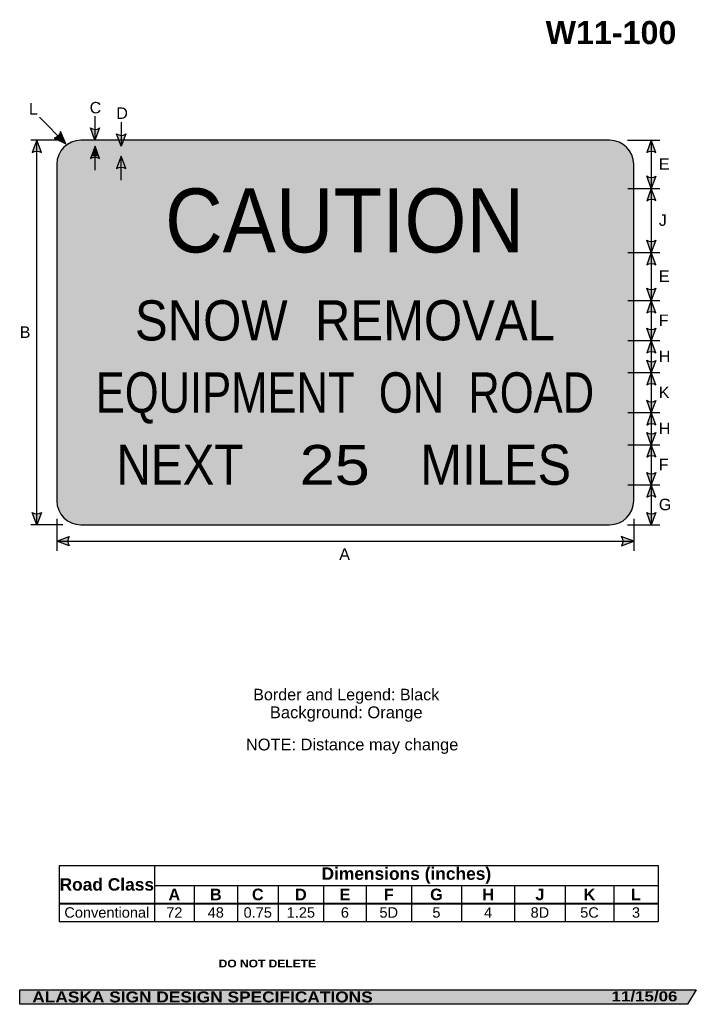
# Model space of a CAD drawing. Header units: feet. Extents: x 7 to 92, y 0 to 123.
import ezdxf
from ezdxf.enums import TextEntityAlignment as Align

# ---------------------------------------------------------------- set-up
doc = ezdxf.new("R2010")
doc.units = ezdxf.units.FT
doc.header["$MEASUREMENT"] = 0
doc.layers.add('Sign', color=7, linetype='Continuous')
doc.styles.add('ARIAL', font='arial.ttf')
doc.styles.add('ARIAL B', font='arialbd.ttf')
doc.styles.add('ARIAL BLACK B', font='ariblk.ttf')
doc.styles.add('ARIAL BLACK BI', font='ariblk.ttf')
doc.styles.add('FHWA SERIES C2000EX', font='txt')
doc.styles.add('FHWA SERIES D2000EX', font='txt')

# ---------------------------------------------------------------- blocks, each defined once
blk = doc.blocks.new('*T2')
at = {"color": 0, "linetype": 'ByBlock', "lineweight": -2, "transparency": 16777216}
for p, q in [((0, 0), (74.76814507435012, 0)), ((0, 0), (0, -7)), ((11.9071627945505, 0), (11.9071627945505, -4.727499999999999)), ((74.76814507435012, 0), (74.76814507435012, -7)), ((11.9071627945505, -2.5), (74.76814507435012, -2.5)), ((16.85422311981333, -2.5), (16.85422311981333, -4.727499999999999)), ((22.25542744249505, -2.5), (22.25542744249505, -4.727499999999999)), ((27.33004850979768, -2.5), (27.33004850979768, -4.727499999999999)), ((33.01336038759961, -2.5), (33.01336038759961, -4.727499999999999)), ((38.32618790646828, -2.5), (38.32618790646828, -4.727499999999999)), ((43.96297560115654, -2.5), (43.96297560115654, -4.727499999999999)), ((50.22368657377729, -2.5), (50.22368657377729, -4.727499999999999)), ((56.85377384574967, -2.5), (56.85377384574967, -4.727499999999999)), ((63.15454570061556, -2.5), (63.15454570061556, -4.727499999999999)), ((69.23577436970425, -2.5), (69.23577436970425, -4.727499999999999)), ((0, -4.727499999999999), (74.76814507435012, -4.727499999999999)), ((0, -4.7725), (74.76814507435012, -4.7725)), ((11.9071627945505, -4.7725), (11.9071627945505, -7)), ((16.85422311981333, -4.7725), (16.85422311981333, -7)), ((22.25542744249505, -4.7725), (22.25542744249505, -7)), ((27.33004850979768, -4.7725), (27.33004850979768, -7)), ((33.01336038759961, -4.7725), (33.01336038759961, -7)), ((38.32618790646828, -4.7725), (38.32618790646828, -7)), ((43.96297560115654, -4.7725), (43.96297560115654, -7)), ((50.22368657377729, -4.7725), (50.22368657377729, -7)), ((56.85377384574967, -4.7725), (56.85377384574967, -7)), ((63.15454570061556, -4.7725), (63.15454570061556, -7)), ((69.23577436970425, -4.7725), (69.23577436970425, -7)), ((0, -7), (74.76814507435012, -7))]:
    blk.add_line(p, q, dxfattribs=at)
at = {"color": 18, "transparency": 16777216, "attachment_point": 5}
for s, insert, char_height, width, style in [('Dimensions (inches)', (43.33765393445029, -1.249999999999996), 1.55, 62.74098227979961, 'ARIAL B'), ('Road Class', (5.953581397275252, -2.374999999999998), 1.55, 11.7871627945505, 'ARIAL B'), ('A', (14.38069295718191, -3.625), 1.45, 4.827060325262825, 'ARIAL B'), ('B', (19.55482528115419, -3.625), 1.45, 5.281204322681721, 'ARIAL B'), ('C', (24.79273797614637, -3.625), 1.45, 4.954621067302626, 'ARIAL B'), ('D', (30.17170444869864, -3.625), 1.45, 5.563311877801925, 'ARIAL B'), ('E', (35.66977414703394, -3.625), 1.45, 5.19282751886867, 'ARIAL B'), ('F', (41.14458175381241, -3.625), 1.45, 5.516787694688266, 'ARIAL B'), ('G', (47.09333108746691, -3.625), 1.45, 6.140710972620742, 'ARIAL B'), ('H', (53.53873020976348, -3.625), 1.45, 6.510087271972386, 'ARIAL B'), ('J', (60.00415977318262, -3.625), 1.45, 6.180771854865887, 'ARIAL B'), ('K', (66.1951600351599, -3.625), 1.45, 5.961228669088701, 'ARIAL B'), ('L', (72.0019597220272, -3.625), 1.45, 5.412370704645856, 'ARIAL B'), ('Conventional', (5.953581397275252, -5.875), 1.3, 11.7871627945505, 'ARIAL'), ('72', (14.38069295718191, -5.875), 1.3, 4.827060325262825, 'ARIAL'), ('48', (19.55482528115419, -5.875), 1.3, 5.281204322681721, 'ARIAL'), ('0.75', (24.79273797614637, -5.875), 1.3, 4.954621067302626, 'ARIAL'), ('1.25', (30.17170444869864, -5.875), 1.3, 5.563311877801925, 'ARIAL'), ('6', (35.66977414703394, -5.875), 1.3, 5.19282751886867, 'ARIAL'), ('5D', (41.14458175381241, -5.875), 1.3, 5.516787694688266, 'ARIAL'), ('5', (47.09333108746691, -5.875), 1.3, 6.140710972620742, 'ARIAL'), ('4', (53.53873020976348, -5.875), 1.3, 6.510087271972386, 'ARIAL'), ('8D', (60.00415977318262, -5.875), 1.3, 6.180771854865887, 'ARIAL'), ('5C', (66.1951600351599, -5.875), 1.3, 5.961228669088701, 'ARIAL'), ('3', (72.0019597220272, -5.875), 1.3, 5.412370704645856, 'ARIAL')]:
    blk.add_mtext(s, dxfattribs=dict(at, insert=insert, char_height=char_height, width=width, style=style))

msp = doc.modelspace()

# ---------------------------------------------------------------- hatches: boundary and pattern name
h = msp.add_hatch(color=256)
h.dxf.hatch_style = 1
edge = h.paths.add_edge_path()
edge.add_line((17.37085164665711, 109.7117326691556), (16.79427088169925, 108.181782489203))
edge.add_line((16.79427088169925, 108.181782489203), (16.22167252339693, 109.7246810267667))
edge.add_arc((16.80579152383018, 110.5639536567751), 1.022532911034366, 235.1627615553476, 303.5461345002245)
h = msp.add_hatch(color=256)
h.dxf.hatch_style = 1
edge = h.paths.add_edge_path()
edge.add_line((10.11303915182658, 106.6518323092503), (9.536458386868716, 108.181782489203))
edge.add_line((9.536458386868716, 108.181782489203), (8.9638600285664, 106.6388839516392))
edge.add_arc((9.54797902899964, 105.7996113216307), 1.022532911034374, 56.45386549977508, 124.8372384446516, ccw=False)
h = msp.add_hatch(color=256)
h.dxf.hatch_style = 1
edge = h.paths.add_edge_path()
edge.add_line((11.69443371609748, 108.4511585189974), (13.17244011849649, 107.7520948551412))
edge.add_line((13.17244011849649, 107.7520948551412), (12.51156245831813, 109.2592927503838))
edge.add_arc((11.50824576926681, 109.4565975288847), 1.022532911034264, 280.4912311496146, 348.8746040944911, ccw=False)
h = msp.add_hatch(color=256)
h.dxf.hatch_style = 1
edge = h.paths.add_edge_path()
edge.add_line((20.62605997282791, 108.962241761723), (20.04947920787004, 107.4322915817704))
edge.add_line((20.04947920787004, 107.4322915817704), (19.47688084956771, 108.9751901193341))
edge.add_arc((20.06099985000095, 109.8144627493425), 1.022532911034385, 235.1627615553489, 303.5461345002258)
h = msp.add_hatch(color=256)
h.dxf.hatch_style = 1
edge = h.paths.add_edge_path()
edge.add_line((86.79922396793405, 106.6518323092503), (86.2226432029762, 108.181782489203))
edge.add_line((86.2226432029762, 108.181782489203), (85.65004484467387, 106.6388839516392))
edge.add_arc((86.2341638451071, 105.7996113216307), 1.022532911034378, 56.453865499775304, 124.83723844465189, ccw=False)
h = msp.add_hatch(color=256)
h.dxf.hatch_style = 1
edge = h.paths.add_edge_path()
edge.add_line((17.3799662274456, 105.9003882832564), (16.80338546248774, 107.4303384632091))
edge.add_line((16.80338546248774, 107.4303384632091), (16.23078710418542, 105.8874399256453))
edge.add_arc((16.81490610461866, 105.0481672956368), 1.022532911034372, 56.45386549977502, 124.8372384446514, ccw=False)
h = msp.add_hatch(color=256)
h.dxf.hatch_style = 1
edge = h.paths.add_edge_path()
edge.add_line((20.63647663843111, 104.6523414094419), (20.05989587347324, 106.1822915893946))
edge.add_line((20.05989587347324, 106.1822915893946), (19.48729751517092, 104.6393930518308))
edge.add_arc((20.07141651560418, 103.8001204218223), 1.022532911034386, 56.453865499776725, 124.8372384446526, ccw=False)
h = msp.add_hatch(color=256)
h.dxf.hatch_style = 1
edge = h.paths.add_edge_path()
edge.add_line((86.79922396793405, 103.7078262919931), (86.2226432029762, 102.1778761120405))
edge.add_line((86.2226432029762, 102.1778761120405), (85.65004484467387, 103.7207746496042))
edge.add_arc((86.2341638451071, 104.5600472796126), 1.022532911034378, 235.1627615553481, 303.5461345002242)
h = msp.add_hatch(color=256)
h.dxf.hatch_style = 1
edge = h.paths.add_edge_path()
edge.add_line((86.79922396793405, 100.6479259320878), (86.2226432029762, 102.1778761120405))
edge.add_line((86.2226432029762, 102.1778761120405), (85.65004484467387, 100.6349775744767))
edge.add_arc((86.2341638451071, 99.79570494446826), 1.022532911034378, 56.453865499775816, 124.83723844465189, ccw=False)
h = msp.add_hatch(color=256)
h.dxf.hatch_style = 1
edge = h.paths.add_edge_path()
edge.add_line((86.79922396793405, 95.70652423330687), (86.2226432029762, 94.17657405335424))
edge.add_line((86.2226432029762, 94.17657405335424), (85.65004484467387, 95.71947259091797))
edge.add_arc((86.23416384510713, 96.55874522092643), 1.022532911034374, 235.162761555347, 303.5461345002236)
h = msp.add_hatch(color=256)
h.dxf.hatch_style = 1
edge = h.paths.add_edge_path()
edge.add_line((86.79922396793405, 92.64662387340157), (86.2226432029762, 94.17657405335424))
edge.add_line((86.2226432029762, 94.17657405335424), (85.65004484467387, 92.63367551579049))
edge.add_arc((86.2341638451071, 91.79440288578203), 1.02253291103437, 56.453865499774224, 124.83723844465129, ccw=False)
h = msp.add_hatch(color=256)
h.dxf.hatch_style = 1
edge = h.paths.add_edge_path()
edge.add_line((86.79922396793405, 89.70912841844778), (86.2226432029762, 88.17917823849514))
edge.add_line((86.2226432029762, 88.17917823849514), (85.65004484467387, 89.7220767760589))
edge.add_arc((86.23416384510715, 90.56134940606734), 1.022532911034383, 235.1627615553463, 303.5461345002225)
h = msp.add_hatch(color=256)
h.dxf.hatch_style = 1
edge = h.paths.add_edge_path()
edge.add_line((86.79922396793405, 86.6492280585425), (86.2226432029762, 88.17917823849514))
edge.add_line((86.2226432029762, 88.17917823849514), (85.65004484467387, 86.63627970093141))
edge.add_arc((86.2341638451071, 85.79700707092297), 1.022532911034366, 56.453865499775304, 124.8372384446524, ccw=False)
h = msp.add_hatch(color=256)
h.dxf.hatch_style = 1
edge = h.paths.add_edge_path()
edge.add_line((86.79922396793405, 84.71043051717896), (86.2226432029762, 83.18048033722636))
edge.add_line((86.2226432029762, 83.18048033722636), (85.65004484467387, 84.72337887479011))
edge.add_arc((86.23416384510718, 85.56265150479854), 1.022532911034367, 235.1627615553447, 303.5461345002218)
h = msp.add_hatch(color=256)
h.dxf.hatch_style = 1
edge = h.paths.add_edge_path()
edge.add_line((86.79922396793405, 81.6505301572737), (86.2226432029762, 83.18048033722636))
edge.add_line((86.2226432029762, 83.18048033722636), (85.65004484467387, 81.63758179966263))
edge.add_arc((86.2341638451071, 80.79830916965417), 1.02253291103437, 56.453865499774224, 124.83723844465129, ccw=False)
h = msp.add_hatch(color=256)
h.dxf.hatch_style = 1
edge = h.paths.add_edge_path()
edge.add_line((86.79922396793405, 80.7104305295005), (86.2226432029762, 79.18048034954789))
edge.add_line((86.2226432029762, 79.18048034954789), (85.65004484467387, 80.72337888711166))
edge.add_arc((86.23416384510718, 81.56265151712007), 1.022532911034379, 235.1627615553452, 303.5461345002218)
h = msp.add_hatch(color=256)
h.dxf.hatch_style = 1
edge = h.paths.add_edge_path()
edge.add_line((86.79922396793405, 77.65053016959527), (86.2226432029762, 79.18048034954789))
edge.add_line((86.2226432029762, 79.18048034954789), (85.65004484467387, 77.63758181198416))
edge.add_arc((86.2341638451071, 76.79830918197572), 1.022532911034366, 56.453865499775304, 124.8372384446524, ccw=False)
h = msp.add_hatch(color=256)
h.dxf.hatch_style = 1
edge = h.paths.add_edge_path()
edge.add_line((86.79922396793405, 75.7091284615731), (86.2226432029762, 74.17917828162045))
edge.add_line((86.2226432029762, 74.17917828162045), (85.65004484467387, 75.72207681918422))
edge.add_arc((86.23416384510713, 76.56134944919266), 1.022532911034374, 235.162761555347, 303.5461345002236)
h = msp.add_hatch(color=256)
h.dxf.hatch_style = 1
edge = h.paths.add_edge_path()
edge.add_line((86.79922396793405, 72.64922810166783), (86.2226432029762, 74.17917828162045))
edge.add_line((86.2226432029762, 74.17917828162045), (85.65004484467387, 72.63627974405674))
edge.add_arc((86.2341638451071, 71.79700711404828), 1.022532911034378, 56.453865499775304, 124.83723844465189, ccw=False)
h = msp.add_hatch(color=256)
h.dxf.hatch_style = 1
edge = h.paths.add_edge_path()
edge.add_line((86.79922396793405, 71.70912847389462), (86.2226432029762, 70.17917829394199))
edge.add_line((86.2226432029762, 70.17917829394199), (85.65004484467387, 71.72207683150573))
edge.add_arc((86.2341638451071, 72.56134946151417), 1.022532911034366, 235.1627615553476, 303.5461345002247)
h = msp.add_hatch(color=256)
h.dxf.hatch_style = 1
edge = h.paths.add_edge_path()
edge.add_line((86.79922396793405, 68.64922811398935), (86.2226432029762, 70.17917829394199))
edge.add_line((86.2226432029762, 70.17917829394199), (85.65004484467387, 68.63627975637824))
edge.add_arc((86.2341638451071, 67.7970071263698), 1.022532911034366, 56.453865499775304, 124.8372384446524, ccw=False)
h = msp.add_hatch(color=256)
h.dxf.hatch_style = 1
edge = h.paths.add_edge_path()
edge.add_line((86.79922396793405, 66.70912848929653), (86.2226432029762, 65.1791783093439))
edge.add_line((86.2226432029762, 65.1791783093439), (85.65004484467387, 66.72207684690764))
edge.add_arc((86.2341638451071, 67.56134947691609), 1.022532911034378, 235.1627615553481, 303.5461345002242)
h = msp.add_hatch(color=256)
h.dxf.hatch_style = 1
edge = h.paths.add_edge_path()
edge.add_line((86.79922396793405, 63.64922812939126), (86.2226432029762, 65.1791783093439))
edge.add_line((86.2226432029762, 65.1791783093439), (85.65004484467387, 63.63627977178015))
edge.add_arc((86.23416384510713, 62.79700714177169), 1.022532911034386, 56.45386549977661, 124.8372384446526, ccw=False)
h = msp.add_hatch(color=256)
h.dxf.hatch_style = 1
edge = h.paths.add_edge_path()
edge.add_line((10.11303915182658, 61.72005435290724), (9.536458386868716, 60.19010417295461))
edge.add_line((9.536458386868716, 60.19010417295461), (8.9638600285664, 61.73300271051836))
edge.add_arc((9.54797902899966, 62.57227534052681), 1.022532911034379, 235.1627615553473, 303.5461345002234)
h = msp.add_hatch(color=256)
h.dxf.hatch_style = 1
edge = h.paths.add_edge_path()
edge.add_line((86.79922396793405, 61.71173266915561), (86.2226432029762, 60.18178248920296))
edge.add_line((86.2226432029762, 60.18178248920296), (85.65004484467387, 61.72468102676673))
edge.add_arc((86.23416384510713, 62.56395365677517), 1.02253291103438, 235.1627615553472, 303.5461345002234)
h = msp.add_hatch(color=256)
h.dxf.hatch_style = 1
edge = h.paths.add_edge_path()
edge.add_line((13.55801963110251, 57.57293366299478), (12.02864588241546, 58.15104167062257))
edge.add_line((12.02864588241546, 58.15104167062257), (13.57211534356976, 58.72209928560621))
edge.add_arc((14.41080436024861, 58.1371426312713), 1.022532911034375, 145.1055563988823, 213.4889293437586)
h = msp.add_hatch(color=256)
h.dxf.hatch_style = 1
edge = h.paths.add_edge_path()
edge.add_line((82.49810956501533, 57.57293366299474), (84.0274833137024, 58.15104167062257))
edge.add_line((84.0274833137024, 58.15104167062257), (82.48401385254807, 58.72209928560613))
edge.add_arc((81.64532483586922, 58.13714263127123), 1.022532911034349, -33.488929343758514, 34.89444360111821, ccw=False)
at = {"layer": 'Sign', "true_color": 0xffa420}
h = msp.add_hatch(color=40, dxfattribs=at)
edge = h.paths.add_edge_path(flags=0)
edge.add_spline(control_points=[(15.0274833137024, 108.181782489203), (15.0274833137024, 108.181782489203), (81.0274833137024, 108.181782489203), (81.0274833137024, 108.181782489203), (82.68322838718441, 108.181782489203), (84.0274833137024, 106.837527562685), (84.0274833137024, 105.181782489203), (84.0274833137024, 105.181782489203), (84.0274833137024, 63.18178248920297), (84.0274833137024, 63.18178248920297), (84.0274833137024, 61.526037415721), (82.68322838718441, 60.18178248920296), (81.0274833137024, 60.18178248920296), (81.0274833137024, 60.18178248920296), (15.0274833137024, 60.18178248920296), (15.0274833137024, 60.18178248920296), (13.3717382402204, 60.18178248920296), (12.0274833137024, 61.526037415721), (12.0274833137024, 63.18178248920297), (12.0274833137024, 63.18178248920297), (12.0274833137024, 105.181782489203), (12.0274833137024, 105.181782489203), (12.0274833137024, 106.837527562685), (13.3717382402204, 108.181782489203), (15.0274833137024, 108.181782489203)], knot_values=[0, 0, 0, 0, 1, 1, 1, 2, 2, 2, 3, 3, 3, 4, 4, 4, 5, 5, 5, 6, 6, 6, 7, 7, 7, 8, 8, 8, 8], degree=3, periodic=0)
at = {"layer": 'Sign', "true_color": 0x000000}
h = msp.add_hatch(color=18, dxfattribs=at)
edge = h.paths.add_edge_path(flags=0)
edge.add_spline(control_points=[(15.2774833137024, 107.431782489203), (15.2774833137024, 107.431782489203), (80.7774833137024, 107.431782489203), (80.7774833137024, 107.431782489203), (82.15727087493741, 107.431782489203), (83.2774833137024, 106.311570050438), (83.2774833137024, 104.931782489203), (83.2774833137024, 104.931782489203), (83.2774833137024, 63.43178248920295), (83.2774833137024, 63.43178248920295), (83.2774833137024, 62.05199492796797), (82.15727087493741, 60.93178248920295), (80.7774833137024, 60.93178248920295), (80.7774833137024, 60.93178248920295), (15.2774833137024, 60.93178248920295), (15.2774833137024, 60.93178248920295), (13.8976957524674, 60.93178248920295), (12.7774833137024, 62.05199492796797), (12.7774833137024, 63.43178248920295), (12.7774833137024, 63.43178248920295), (12.7774833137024, 104.931782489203), (12.7774833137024, 104.931782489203), (12.7774833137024, 106.311570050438), (13.8976957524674, 107.431782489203), (15.2774833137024, 107.431782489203)], knot_values=[0, 0, 0, 0, 1, 1, 1, 2, 2, 2, 3, 3, 3, 4, 4, 4, 5, 5, 5, 6, 6, 6, 7, 7, 7, 8, 8, 8, 8], degree=3, periodic=0)
at = {"layer": 'Sign', "true_color": 0xffffff}
msp.add_hatch(color=7, dxfattribs=at).paths.add_polyline_path([(16.80338546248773, 107.4303384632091), (17.27389689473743, 106.1818419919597), (16.34003965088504, 106.1818270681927)])
at = {"layer": 'Sign', "true_color": 0xffa420}
h = msp.add_hatch(color=40, dxfattribs=at)
edge = h.paths.add_edge_path(flags=0)
edge.add_spline(control_points=[(16.0274833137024, 106.181782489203), (16.0274833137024, 106.181782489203), (80.0274833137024, 106.181782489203), (80.0274833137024, 106.181782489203), (81.1313133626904, 106.181782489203), (82.0274833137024, 105.285612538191), (82.0274833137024, 104.181782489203), (82.0274833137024, 104.181782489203), (82.0274833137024, 64.18178248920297), (82.0274833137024, 64.18178248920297), (82.0274833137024, 63.07795244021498), (81.1313133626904, 62.18178248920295), (80.0274833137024, 62.18178248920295), (80.0274833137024, 62.18178248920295), (16.0274833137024, 62.18178248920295), (16.0274833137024, 62.18178248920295), (14.9236532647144, 62.18178248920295), (14.0274833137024, 63.07795244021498), (14.0274833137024, 64.18178248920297), (14.0274833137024, 64.18178248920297), (14.0274833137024, 104.181782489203), (14.0274833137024, 104.181782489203), (14.0274833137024, 105.285612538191), (14.9236532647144, 106.181782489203), (16.0274833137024, 106.181782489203)], knot_values=[0, 0, 0, 0, 1, 1, 1, 2, 2, 2, 3, 3, 3, 4, 4, 4, 5, 5, 5, 6, 6, 6, 7, 7, 7, 8, 8, 8, 8], degree=3, periodic=0)
at = {"layer": 'Sign', "true_color": 0x000000}
msp.add_hatch(color=18, dxfattribs=at).paths.add_polyline_path([(7.399373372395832, 2.133735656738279), (91.84195454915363, 2.133735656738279), (90.75006357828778, 0.3343149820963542), (7.402168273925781, 0.3343149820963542)], flags=0)

# ---------------------------------------------------------------- linework, layer by layer
for p, q in [((12.31775849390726, 17.66233491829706), (87.08590356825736, 17.66233491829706)), ((12.31775849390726, 12.95892907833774), (87.08590356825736, 12.95892907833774)), ((12.31775849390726, 12.87110508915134), (87.08590356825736, 12.87110508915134))]:
    msp.add_line(p, q)
for points in [[(17.37085164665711, 109.7117326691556), (16.79427088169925, 108.181782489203), (16.22167252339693, 109.7246810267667, 0.307560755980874), (17.37085164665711, 109.7117326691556, 4.141293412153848)], [(10.11303915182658, 106.6518323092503), (9.536458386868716, 108.181782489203), (8.9638600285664, 106.6388839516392, -0.307560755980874), (10.11303915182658, 106.6518323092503, -4.141293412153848)], [(11.69443371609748, 108.4511585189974), (13.17244011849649, 107.7520948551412), (12.51156245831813, 109.2592927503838, -0.307560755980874), (11.69443371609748, 108.4511585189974, -4.141293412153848)], [(20.62605997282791, 108.962241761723), (20.04947920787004, 107.4322915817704), (19.47688084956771, 108.9751901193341, 0.307560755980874), (20.62605997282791, 108.962241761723, 4.141293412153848)], [(86.79922396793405, 106.6518323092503), (86.2226432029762, 108.181782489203), (85.65004484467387, 106.6388839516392, -0.307560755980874), (86.79922396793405, 106.6518323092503, -4.141293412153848)], [(17.3799662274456, 105.9003882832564), (16.80338546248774, 107.4303384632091), (16.23078710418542, 105.8874399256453, -0.307560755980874), (17.3799662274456, 105.9003882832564, -4.141293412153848)], [(20.63647663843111, 104.6523414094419), (20.05989587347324, 106.1822915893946), (19.48729751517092, 104.6393930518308, -0.307560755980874), (20.63647663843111, 104.6523414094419, -4.141293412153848)], [(86.79922396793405, 103.7078262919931), (86.2226432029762, 102.1778761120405), (85.65004484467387, 103.7207746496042, 0.307560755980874), (86.79922396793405, 103.7078262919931, 4.141293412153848)], [(86.79922396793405, 100.6479259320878), (86.2226432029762, 102.1778761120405), (85.65004484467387, 100.6349775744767, -0.307560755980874), (86.79922396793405, 100.6479259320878, -4.141293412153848)], [(86.79922396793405, 95.70652423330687), (86.2226432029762, 94.17657405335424), (85.65004484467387, 95.71947259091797, 0.307560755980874), (86.79922396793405, 95.70652423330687, 4.141293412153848)], [(86.79922396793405, 92.64662387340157), (86.2226432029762, 94.17657405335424), (85.65004484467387, 92.63367551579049, -0.307560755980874), (86.79922396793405, 92.64662387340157, -4.141293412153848)], [(86.79922396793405, 89.70912841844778), (86.2226432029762, 88.17917823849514), (85.65004484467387, 89.7220767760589, 0.307560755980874), (86.79922396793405, 89.70912841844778, 4.141293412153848)], [(86.79922396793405, 86.6492280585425), (86.2226432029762, 88.17917823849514), (85.65004484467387, 86.63627970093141, -0.307560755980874), (86.79922396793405, 86.6492280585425, -4.141293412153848)], [(86.79922396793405, 84.71043051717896), (86.2226432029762, 83.18048033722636), (85.65004484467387, 84.72337887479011, 0.307560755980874), (86.79922396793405, 84.71043051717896, 4.141293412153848)], [(86.79922396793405, 81.6505301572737), (86.2226432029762, 83.18048033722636), (85.65004484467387, 81.63758179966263, -0.307560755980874), (86.79922396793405, 81.6505301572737, -4.141293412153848)], [(86.79922396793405, 80.7104305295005), (86.2226432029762, 79.18048034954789), (85.65004484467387, 80.72337888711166, 0.307560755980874), (86.79922396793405, 80.7104305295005, 4.141293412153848)], [(86.79922396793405, 77.65053016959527), (86.2226432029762, 79.18048034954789), (85.65004484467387, 77.63758181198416, -0.307560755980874), (86.79922396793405, 77.65053016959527, -4.141293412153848)], [(86.79922396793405, 75.7091284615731), (86.2226432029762, 74.17917828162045), (85.65004484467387, 75.72207681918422, 0.307560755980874), (86.79922396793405, 75.7091284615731, 4.141293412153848)], [(86.79922396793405, 72.64922810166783), (86.2226432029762, 74.17917828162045), (85.65004484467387, 72.63627974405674, -0.307560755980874), (86.79922396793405, 72.64922810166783, -4.141293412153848)], [(86.79922396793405, 71.70912847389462), (86.2226432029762, 70.17917829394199), (85.65004484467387, 71.72207683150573, 0.307560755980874), (86.79922396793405, 71.70912847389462, 4.141293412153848)], [(86.79922396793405, 68.64922811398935), (86.2226432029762, 70.17917829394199), (85.65004484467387, 68.63627975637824, -0.307560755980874), (86.79922396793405, 68.64922811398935, -4.141293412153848)], [(86.79922396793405, 66.70912848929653), (86.2226432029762, 65.1791783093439), (85.65004484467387, 66.72207684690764, 0.307560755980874), (86.79922396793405, 66.70912848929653, 4.141293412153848)], [(86.79922396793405, 63.64922812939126), (86.2226432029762, 65.1791783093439), (85.65004484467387, 63.63627977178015, -0.307560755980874), (86.79922396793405, 63.64922812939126, -4.141293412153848)], [(10.11303915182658, 61.72005435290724), (9.536458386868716, 60.19010417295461), (8.9638600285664, 61.73300271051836, 0.307560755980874), (10.11303915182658, 61.72005435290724, 4.141293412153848)], [(86.79922396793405, 61.71173266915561), (86.2226432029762, 60.18178248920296), (85.65004484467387, 61.72468102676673, 0.307560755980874), (86.79922396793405, 61.71173266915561, 4.141293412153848)], [(13.55801963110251, 57.57293366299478), (12.02864588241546, 58.15104167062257), (13.57211534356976, 58.72209928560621, 0.307560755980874), (13.55801963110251, 57.57293366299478, 4.141293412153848)], [(82.49810956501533, 57.57293366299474), (84.0274833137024, 58.15104167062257), (82.48401385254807, 58.72209928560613, -0.307560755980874), (82.49810956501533, 57.57293366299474, -4.141293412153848)]]:
    msp.add_lwpolyline(points, format="xyb")
at = {"layer": 'Sign', "color": 18, "lineweight": -3, "true_color": 0x000000}
for p, q in [((13.1724401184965, 107.7520948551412), (9.880773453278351, 111.0437615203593)), ((16.79427088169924, 111.1817824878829), (16.79427088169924, 108.181782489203)), ((20.04947920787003, 110.4322915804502), (20.04947920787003, 107.4322915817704)), ((12.77864588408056, 108.181782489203), (8.778645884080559, 108.181782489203)), ((9.536458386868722, 60.19010417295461), (9.536458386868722, 108.1901041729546)), ((83.2747265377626, 108.181782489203), (87.27472653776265, 108.181782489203)), ((86.2226432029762, 108.181782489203), (86.2226432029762, 60.18178248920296)), ((16.80338546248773, 104.4303384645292), (16.80338546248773, 107.4303384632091)), ((20.05989587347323, 103.1822915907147), (20.05989587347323, 106.1822915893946)), ((83.27667966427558, 102.1778761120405), (87.27667966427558, 102.1778761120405)), ((83.27667966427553, 94.17657405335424), (87.27667966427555, 94.17657405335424)), ((83.27667966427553, 88.17917823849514), (87.27667966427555, 88.17917823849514)), ((83.27667966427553, 83.18048033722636), (87.27667966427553, 83.18048033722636)), ((83.27635414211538, 79.18048034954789), (87.2763541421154, 79.18048034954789)), ((83.27602862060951, 74.17917828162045), (87.27602862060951, 74.17917828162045)), ((83.27602862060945, 70.17917829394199), (87.27602862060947, 70.17917829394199)), ((83.27602862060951, 65.1791783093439), (87.27602862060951, 65.1791783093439)), ((12.0274833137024, 60.937500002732), (12.0274833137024, 56.93750000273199)), ((84.0274833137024, 60.937500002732), (84.0274833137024, 56.93750000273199)), ((12.77864588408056, 60.18178248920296), (8.778645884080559, 60.18178248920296)), ((83.2747265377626, 60.18178248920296), (87.27472653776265, 60.18178248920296)), ((12.02864588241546, 58.15104167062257), (84.02864588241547, 58.15104167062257))]:
    msp.add_line(p, q, dxfattribs=at)
at = {"layer": 'Sign', "color": 250, "lineweight": -3, "true_color": 0x1f1a17}
msp.add_lwpolyline([(7.399373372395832, 2.133735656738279), (91.84195454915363, 2.133735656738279), (90.75006357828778, 0.3343149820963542), (7.402168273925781, 0.3343149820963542)], close=True, dxfattribs=at)
at = {"layer": 'Sign', "color": 18, "lineweight": -3, "true_color": 0x000000}
msp.add_open_spline([(15.0274833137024, 108.181782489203), (15.0274833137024, 108.181782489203), (81.0274833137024, 108.181782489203), (81.0274833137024, 108.181782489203), (82.68322838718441, 108.181782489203), (84.0274833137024, 106.837527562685), (84.0274833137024, 105.181782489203), (84.0274833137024, 105.181782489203), (84.0274833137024, 63.18178248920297), (84.0274833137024, 63.18178248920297), (84.0274833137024, 61.526037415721), (82.68322838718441, 60.18178248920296), (81.0274833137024, 60.18178248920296), (81.0274833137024, 60.18178248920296), (15.0274833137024, 60.18178248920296), (15.0274833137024, 60.18178248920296), (13.3717382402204, 60.18178248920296), (12.0274833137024, 61.526037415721), (12.0274833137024, 63.18178248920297), (12.0274833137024, 63.18178248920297), (12.0274833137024, 105.181782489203), (12.0274833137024, 105.181782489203), (12.0274833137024, 106.837527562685), (13.3717382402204, 108.181782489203), (15.0274833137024, 108.181782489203)], degree=3, knots=[0, 0, 0, 0, 1, 1, 1, 2, 2, 2, 3, 3, 3, 4, 4, 4, 5, 5, 5, 6, 6, 6, 7, 7, 7, 8, 8, 8, 8], dxfattribs=at)

# ---------------------------------------------------------------- block references
msp.add_blockref('*T2', (12.31775849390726, 17.66233491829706))

# ---------------------------------------------------------------- texts
at = {"layer": 'Sign', "color": 18, "true_color": 0x000000}
for s, height, style, p, p2 in [('W11-100', 2.879075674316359, 'ARIAL B', (73.03608688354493, 120.1836153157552), (89.35608610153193, 120.1836153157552)), ('C', 1.427342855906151, 'ARIAL', (16.13077345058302, 111.5354281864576), (17.57077350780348, 111.5354281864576)), ('L', 1.441545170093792, 'ARIAL', (8.54744012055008, 111.3687615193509), (9.667440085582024, 111.3687615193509)), ('D', 1.427342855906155, 'ARIAL', (19.46410678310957, 110.8479281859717), (20.90410684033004, 110.8479281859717)), ('E', 1.438096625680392, 'ARIAL', (87.16410675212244, 104.496574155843), (88.5041067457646, 104.496574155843)), ('CAUTION', 7.977815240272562, 'FHWA SERIES D2000EX', (25.54406664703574, 94.18101152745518), (70.34423182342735, 94.18101152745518)), ('J', 1.431640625, 'ARIAL', (87.16410675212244, 97.49657416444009), (88.16410675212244, 97.49657416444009)), ('E', 1.438096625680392, 'ARIAL', (87.16410675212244, 90.49787626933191), (88.5041067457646, 90.49787626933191)), ('F', 1.429672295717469, 'ARIAL', (87.16410675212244, 84.99917836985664), (88.38410678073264, 84.99917836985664)), ('B', 1.438096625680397, 'ARIAL', (7.401606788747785, 83.5101041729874), (8.741606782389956, 83.5101041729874)), ('H', 1.427342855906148, 'ARIAL', (87.16410675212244, 80.49917838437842), (88.6041068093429, 80.49917838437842)), ('K', 1.438096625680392, 'ARIAL', (87.16410675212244, 75.99917839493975), (88.5041067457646, 75.99917839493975)), ('H', 1.427342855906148, 'ARIAL', (87.16410675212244, 71.49917840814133), (88.6041068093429, 71.49917840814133)), ('25', 4.9679134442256, 'FHWA SERIES D2000EX', (42.33339842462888, 65.18084487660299), (51.0903983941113, 65.18084487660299)), ('MILES', 5.00736968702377, 'FHWA SERIES D2000EX', (57.38027341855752, 65.17563654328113), (76.21477309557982, 65.17563654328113)), ('NEXT', 4.999540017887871, 'FHWA SERIES D2000EX', (19.47923176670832, 65.18084487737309), (35.32523148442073, 65.18084487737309)), ('F', 1.429672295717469, 'ARIAL', (87.16410675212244, 66.99917841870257), (88.38410678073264, 66.99917841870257)), ('G', 1.435630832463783, 'ARIAL', (87.16410675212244, 61.99917843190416), (88.72410669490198, 61.99917843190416)), ('A', 1.434945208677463, 'ARIAL', (47.27954431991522, 55.80626154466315), (48.61954431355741, 55.80626154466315)), ('Border and Legend: Black', 1.437400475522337, 'ARIAL', (36.53933453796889, 38.28000945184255), (59.75933321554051, 38.28000945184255)), ('Background: Orange', 1.478488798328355, 'ARIAL', (38.61933453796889, 36.04000945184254), (57.67933440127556, 36.04000945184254)), ('NOTE: Distance may change', 1.465752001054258, 'ARIAL', (35.62707058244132, 32.02805978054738), (62.14358410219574, 32.02805978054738))]:
    msp.add_text(s, height=height, dxfattribs=dict(at, style=style)).set_placement(p, p2, align=Align.ALIGNED)
for s, height, rotation, style, p, p2 in [('SNOW  REMOVAL', 5.007905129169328, 0.0225867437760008, 'FHWA SERIES D2000EX', (21.78319010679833, 83.19142820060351), (74.20831355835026, 83.21209486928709)), ('EQUIPMENT  ON  ROAD', 5.033941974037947, 359.9966225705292, 'FHWA SERIES C2000EX', (16.88735677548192, 74.18101153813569), (79.08981525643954, 74.1773448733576))]:
    msp.add_text(s, height=height, rotation=rotation, dxfattribs=dict(at, style=style)).set_placement(p, p2, align=Align.ALIGNED)
at = {"layer": 'Sign', "color": 7, "true_color": 0xffffff}
for s, height, style, p, p2 in [('DO NOT DELETE', 0.9661447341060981, 'ARIAL BLACK B', (32.23321554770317, 4.940478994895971), (44.37988239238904, 4.940478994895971)), ('ALASKA SIGN DESIGN SPECIFICATIONS', 1.370351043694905, 'ARIAL BLACK BI', (8.970644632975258, 0.5698754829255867), (51.45713551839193, 0.5698754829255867)), ('11/15/06', 1.252899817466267, 'ARIAL BLACK BI', (81.26328531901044, 0.7043380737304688), (89.48661549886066, 0.7043380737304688))]:
    msp.add_text(s, height=height, dxfattribs=dict(at, style=style)).set_placement(p, p2, align=Align.ALIGNED)

doc.saveas('drawing.dxf')
